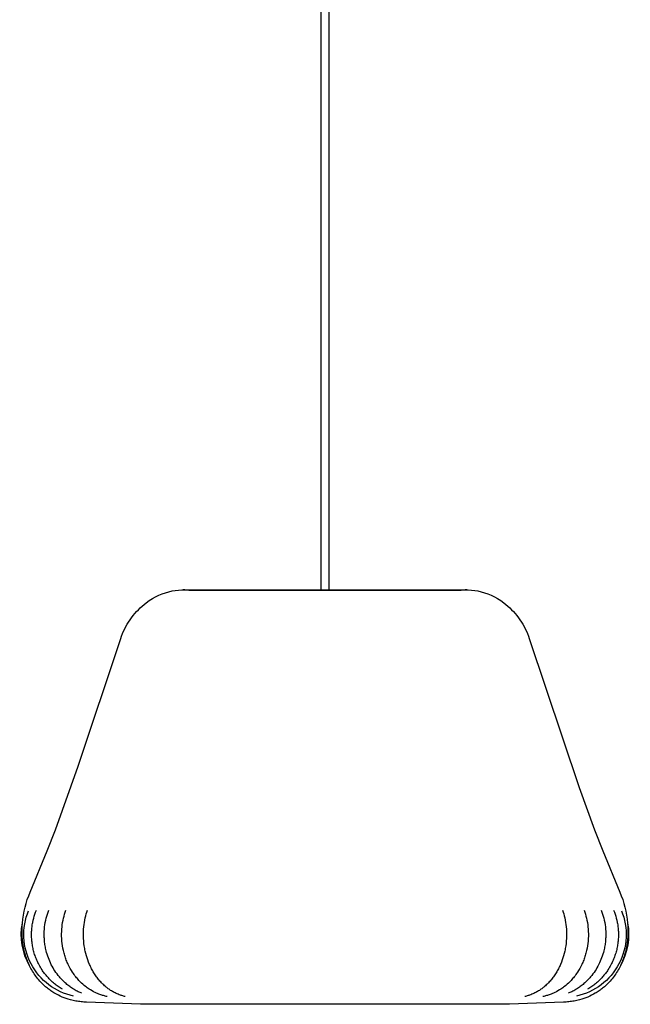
# Model space of a CAD drawing. Extents: x -1 to 1492, y 0 to 3285.
# Tile 1 of 5: x -1 to 508, y 0 to 821. Entities that reach past the tile are written whole.
import ezdxf

# ---------------------------------------------------------------- set-up
doc = ezdxf.new("R2010")
doc.units = 0
doc.header["$MEASUREMENT"] = 0
doc.layers.add('MAKE2D$VISIBILE$CURVE', color=7, linetype='CONTINUOUS')

msp = doc.modelspace()

# ---------------------------------------------------------------- linework, layer by layer
at = {"layer": 'MAKE2D$VISIBILE$CURVE', "color": 7}
for p, q in [((250.16, 345.68), (250.16, 2252.9)), ((256.76, 2252.9), (256.76, 345.68)), ((125.79, 344.77), (128.53, 345.23)), ((128.53, 345.23), (131.24, 345.53)), ((131.24, 345.53), (133.9, 345.67)), ((133.9, 345.67), (135.02, 345.68)), ((136.52, 345.66), (134.99, 345.68)), ((134.99, 345.68), (135.02, 345.68)), ((135.02, 345.68), (135.15, 345.68)), ((135.15, 345.68), (135.39, 345.68)), ((135.39, 345.68), (135.75, 345.68)), ((135.75, 345.68), (136.22, 345.68)), ((136.22, 345.68), (136.81, 345.68)), ((139.76, 345.5), (136.52, 345.66)), ((136.81, 345.68), (137.53, 345.68)), ((137.53, 345.68), (138.37, 345.68)), ((138.37, 345.68), (139.33, 345.68)), ((139.33, 345.68), (140.42, 345.68)), ((139.76, 345.5), (250.16, 345.5)), ((140.42, 345.68), (141.65, 345.68)), ((141.65, 345.68), (143, 345.68)), ((143, 345.68), (209.08, 345.68)), ((209.08, 345.68), (250.16, 345.68)), ((250.16, 345.68), (256.76, 345.68)), ((250.16, 345.5), (256.76, 345.5)), ((256.76, 345.68), (371.94, 345.68)), ((256.76, 345.5), (367.16, 345.5)), ((367.16, 345.5), (367.17, 345.5)), ((370.41, 345.66), (367.17, 345.5)), ((371.94, 345.68), (370.41, 345.66)), ((371.91, 345.68), (373.02, 345.67)), ((373.02, 345.67), (375.69, 345.53)), ((375.69, 345.53), (378.4, 345.23)), ((378.4, 345.23), (381.14, 344.77)), ((106.76, 336.73), (109.36, 338.38)), ((109.36, 338.38), (112.03, 339.88)), ((112.03, 339.88), (114.75, 341.2)), ((114.75, 341.2), (117.49, 342.35)), ((117.49, 342.35), (120.26, 343.33)), ((120.26, 343.33), (123.03, 344.14)), ((123.03, 344.14), (125.79, 344.77)), ((381.14, 344.77), (383.9, 344.14)), ((383.9, 344.14), (386.67, 343.33)), ((386.67, 343.33), (389.43, 342.35)), ((389.43, 342.35), (392.18, 341.2)), ((392.18, 341.2), (394.89, 339.88)), ((394.89, 339.88), (397.56, 338.38)), ((397.56, 338.38), (400.17, 336.73)), ((96.19, 327.54), (97.69, 329.13)), ((97.69, 329.13), (99.25, 330.66)), ((99.25, 330.66), (100.86, 332.14)), ((100.86, 332.14), (102.52, 333.56)), ((102.52, 333.56), (104.22, 334.92)), ((104.22, 334.92), (106.76, 336.73)), ((400.17, 336.73), (402.7, 334.92)), ((402.7, 334.92), (404.41, 333.56)), ((404.41, 333.56), (406.07, 332.14)), ((406.07, 332.14), (407.68, 330.66)), ((407.68, 330.66), (409.24, 329.13)), ((409.24, 329.13), (410.74, 327.54)), ((89.54, 318.89), (90.75, 320.71)), ((90.75, 320.71), (92.02, 322.49)), ((92.02, 322.49), (93.35, 324.22)), ((93.35, 324.22), (94.74, 325.91)), ((94.74, 325.91), (96.19, 327.54)), ((410.74, 327.54), (412.19, 325.91)), ((412.19, 325.91), (413.58, 324.22)), ((413.58, 324.22), (414.91, 322.49)), ((414.91, 322.49), (416.17, 320.71)), ((416.17, 320.71), (417.38, 318.89)), ((85.37, 311.22), (86.32, 313.19)), ((86.32, 313.19), (87.33, 315.13)), ((87.33, 315.13), (88.4, 317.03)), ((88.4, 317.03), (89.54, 318.89)), ((417.38, 318.89), (418.52, 317.03)), ((418.52, 317.03), (419.6, 315.13)), ((419.6, 315.13), (420.61, 313.19)), ((420.61, 313.19), (421.55, 311.22)), ((47.53, 198.68), (82.96, 305.13)), ((82.96, 305.13), (83.7, 307.19)), ((83.7, 307.19), (84.5, 309.22)), ((84.5, 309.22), (85.37, 311.22)), ((421.55, 311.22), (422.42, 309.22)), ((422.42, 309.22), (423.23, 307.19)), ((423.23, 307.19), (423.96, 305.13)), ((423.96, 305.13), (465.61, 180.9)), ((28.39, 145.57), (47.53, 198.68)), ((465.61, 180.9), (478.54, 145.57)), ((21.63, 128.08), (28.39, 145.57)), ((478.54, 145.57), (485.3, 128.08)), ((7.39, 93.6), (21.63, 128.08)), ((485.3, 128.08), (499.54, 93.6)), ((10.78, 73.57), (11.31, 75.24)), ((11.31, 75.24), (11.89, 76.9)), ((11.89, 76.9), (12.53, 78.54)), ((21.24, 73.55), (21.74, 75.23)), ((21.74, 75.23), (22.3, 76.88)), ((22.3, 76.88), (22.9, 78.51)), ((35.62, 73.54), (36.09, 75.2)), ((36.09, 75.2), (36.61, 76.86)), ((36.61, 76.86), (37.18, 78.48)), ((53.75, 73.75), (54.17, 75.34)), ((54.17, 75.34), (54.62, 76.9)), ((54.62, 76.9), (55.12, 78.45)), ((451.81, 78.45), (452.3, 76.9)), ((452.3, 76.9), (452.76, 75.34)), ((452.76, 75.34), (453.18, 73.75)), ((469.74, 78.48), (470.31, 76.86)), ((470.31, 76.86), (470.83, 75.2)), ((470.83, 75.2), (471.3, 73.54)), ((484.02, 78.51), (484.63, 76.88)), ((484.63, 76.88), (485.19, 75.23)), ((485.19, 75.23), (485.69, 73.55)), ((494.4, 78.54), (495.04, 76.9)), ((495.04, 76.9), (495.62, 75.24)), ((495.62, 75.24), (496.14, 73.57)), ((0.69, 65.15), (0.87, 67.69)), ((9.04, 65.46), (9.18, 66.41)), ((9.18, 66.41), (9.33, 67.35)), ((9.33, 67.35), (9.5, 68.29)), ((9.5, 68.29), (9.87, 70.09)), ((9.87, 70.09), (10.31, 71.87)), ((10.31, 71.87), (10.78, 73.57)), ((19.46, 64.52), (19.7, 66.41)), ((19.7, 66.41), (20.01, 68.29)), ((20.01, 68.29), (20.37, 70.08)), ((20.37, 70.08), (20.78, 71.86)), ((20.78, 71.86), (21.24, 73.55)), ((33.95, 64.53), (34.18, 66.41)), ((34.18, 66.41), (34.47, 68.28)), ((34.47, 68.28), (34.81, 70.07)), ((34.81, 70.07), (35.2, 71.85)), ((35.2, 71.85), (35.62, 73.54)), ((52.17, 64.58), (52.38, 66.44)), ((52.38, 66.44), (52.64, 68.28)), ((52.64, 68.28), (52.98, 70.23)), ((52.98, 70.23), (53.37, 72.16)), ((53.37, 72.16), (53.75, 73.75)), ((453.18, 73.75), (453.55, 72.16)), ((453.55, 72.16), (453.95, 70.23)), ((453.95, 70.23), (454.28, 68.28)), ((454.28, 68.28), (454.55, 66.44)), ((454.55, 66.44), (454.76, 64.58)), ((471.3, 73.54), (471.73, 71.85)), ((471.73, 71.85), (472.12, 70.07)), ((472.12, 70.07), (472.45, 68.28)), ((472.45, 68.28), (472.74, 66.41)), ((472.74, 66.41), (472.97, 64.53)), ((485.69, 73.55), (486.14, 71.86)), ((486.14, 71.86), (486.56, 70.08)), ((486.56, 70.08), (486.91, 68.29)), ((486.91, 68.29), (487.22, 66.41)), ((487.22, 66.41), (487.47, 64.52)), ((496.14, 73.57), (496.62, 71.87)), ((496.62, 71.87), (497.05, 70.09)), ((497.05, 70.09), (497.42, 68.29)), ((497.42, 68.29), (497.59, 67.35)), ((497.59, 67.35), (497.75, 66.41)), ((497.75, 66.41), (497.88, 65.46)), ((506.06, 67.69), (506.23, 65.15)), ((0.58, 61.23), (0.6, 62.6)), ((0.59, 59.86), (0.58, 61.23)), ((0.62, 58.48), (0.59, 59.86)), ((0.6, 62.6), (0.69, 65.15)), ((0.68, 57.11), (0.62, 58.48)), ((8.55, 58.74), (8.57, 59.73)), ((8.55, 57.75), (8.55, 58.74)), ((8.57, 56.77), (8.55, 57.75)), ((8.57, 59.73), (8.61, 60.71)), ((8.61, 60.71), (8.66, 61.67)), ((8.66, 61.67), (8.73, 62.62)), ((8.73, 62.62), (8.82, 63.57)), ((8.82, 63.57), (8.92, 64.52)), ((8.92, 64.52), (9.04, 65.46)), ((19.1, 58.76), (19.16, 60.73)), ((19.12, 56.79), (19.1, 58.76)), ((19.16, 60.73), (19.28, 62.63)), ((19.28, 62.63), (19.46, 64.52)), ((33.62, 58.78), (33.67, 60.74)), ((33.63, 56.82), (33.62, 58.78)), ((33.67, 60.74), (33.78, 62.64)), ((33.78, 62.64), (33.95, 64.53)), ((51.86, 58.79), (51.9, 60.73)), ((51.87, 56.85), (51.86, 58.79)), ((51.9, 60.73), (52.01, 62.66)), ((52.01, 62.66), (52.17, 64.58)), ((454.76, 64.58), (454.92, 62.66)), ((454.92, 62.66), (455.02, 60.73)), ((455.02, 60.73), (455.07, 58.79)), ((455.07, 58.79), (455.06, 56.85)), ((472.97, 64.53), (473.14, 62.64)), ((473.14, 62.64), (473.25, 60.74)), ((473.25, 60.74), (473.3, 58.78)), ((473.3, 58.78), (473.29, 56.82)), ((487.47, 64.52), (487.65, 62.63)), ((487.65, 62.63), (487.77, 60.73)), ((487.77, 60.73), (487.82, 58.76)), ((487.82, 58.76), (487.81, 56.79)), ((497.88, 65.46), (498, 64.52)), ((498, 64.52), (498.11, 63.57)), ((498.11, 63.57), (498.19, 62.62)), ((498.19, 62.62), (498.26, 61.67)), ((498.26, 61.67), (498.32, 60.71)), ((498.32, 60.71), (498.35, 59.73)), ((498.35, 59.73), (498.37, 58.74)), ((498.37, 57.75), (498.36, 56.77)), ((498.37, 58.74), (498.37, 57.75)), ((506.23, 65.15), (506.33, 62.6)), ((506.3, 58.48), (506.24, 57.11)), ((506.34, 59.86), (506.3, 58.48)), ((506.33, 62.6), (506.35, 61.23)), ((506.35, 61.23), (506.34, 59.86)), ((0.77, 55.75), (0.68, 57.11)), ((0.88, 54.38), (0.77, 55.75)), ((1.02, 53.02), (0.88, 54.38)), ((1.18, 51.66), (1.02, 53.02)), ((1.37, 50.31), (1.18, 51.66)), ((1.59, 48.96), (1.37, 50.31)), ((8.6, 55.75), (8.57, 56.77)), ((8.66, 54.74), (8.6, 55.75)), ((8.73, 53.73), (8.66, 54.74)), ((8.83, 52.73), (8.73, 53.73)), ((8.94, 51.72), (8.83, 52.73)), ((9.07, 50.72), (8.94, 51.72)), ((9.22, 49.71), (9.07, 50.72)), ((9.38, 48.72), (9.22, 49.71)), ((19.15, 55.78), (19.12, 56.79)), ((19.2, 54.77), (19.15, 55.78)), ((19.27, 53.76), (19.2, 54.77)), ((19.36, 52.75), (19.27, 53.76)), ((19.47, 51.75), (19.36, 52.75)), ((19.59, 50.75), (19.47, 51.75)), ((19.73, 49.75), (19.59, 50.75)), ((19.89, 48.75), (19.73, 49.75)), ((33.71, 54.8), (33.63, 56.82)), ((33.86, 52.79), (33.71, 54.8)), ((34.07, 50.79), (33.86, 52.79)), ((34.36, 48.8), (34.07, 50.79)), ((51.94, 54.85), (51.87, 56.85)), ((52.07, 52.84), (51.94, 54.85)), ((52.27, 50.85), (52.07, 52.84)), ((52.52, 48.86), (52.27, 50.85)), ((454.66, 50.85), (454.4, 48.86)), ((454.85, 52.84), (454.66, 50.85)), ((454.99, 54.85), (454.85, 52.84)), ((455.06, 56.85), (454.99, 54.85)), ((472.85, 50.79), (472.57, 48.8)), ((473.06, 52.79), (472.85, 50.79)), ((473.21, 54.8), (473.06, 52.79)), ((473.29, 56.82), (473.21, 54.8)), ((487.19, 49.75), (487.03, 48.75)), ((487.33, 50.75), (487.19, 49.75)), ((487.46, 51.75), (487.33, 50.75)), ((487.56, 52.75), (487.46, 51.75)), ((487.65, 53.76), (487.56, 52.75)), ((487.72, 54.77), (487.65, 53.76)), ((487.77, 55.78), (487.72, 54.77)), ((487.81, 56.79), (487.77, 55.78)), ((497.71, 49.71), (497.54, 48.72)), ((497.86, 50.72), (497.71, 49.71)), ((497.99, 51.72), (497.86, 50.72)), ((498.1, 52.73), (497.99, 51.72)), ((498.19, 53.73), (498.1, 52.73)), ((498.27, 54.74), (498.19, 53.73)), ((498.32, 55.75), (498.27, 54.74)), ((498.36, 56.77), (498.32, 55.75)), ((505.55, 50.31), (505.34, 48.96)), ((505.74, 51.66), (505.55, 50.31)), ((505.91, 53.02), (505.74, 51.66)), ((506.05, 54.38), (505.91, 53.02)), ((506.16, 55.75), (506.05, 54.38)), ((506.24, 57.11), (506.16, 55.75)), ((1.83, 47.61), (1.59, 48.96)), ((2.11, 46.27), (1.83, 47.61)), ((2.4, 44.95), (2.11, 46.27)), ((2.73, 43.63), (2.4, 44.95)), ((3.08, 42.32), (2.73, 43.63)), ((3.46, 41.02), (3.08, 42.32)), ((9.57, 47.7), (9.38, 48.72)), ((9.78, 46.69), (9.57, 47.7)), ((10.01, 45.68), (9.78, 46.69)), ((10.26, 44.68), (10.01, 45.68)), ((10.53, 43.67), (10.26, 44.68)), ((10.82, 42.67), (10.53, 43.67)), ((11.13, 41.67), (10.82, 42.67)), ((11.46, 40.68), (11.13, 41.67)), ((20.07, 47.74), (19.89, 48.75)), ((20.27, 46.73), (20.07, 47.74)), ((20.49, 45.72), (20.27, 46.73)), ((20.73, 44.72), (20.49, 45.72)), ((21.13, 43.21), (20.73, 44.72)), ((21.56, 41.71), (21.13, 43.21)), ((22.04, 40.22), (21.56, 41.71)), ((34.71, 46.78), (34.36, 48.8)), ((35.14, 44.78), (34.71, 46.78)), ((35.38, 43.78), (35.14, 44.78)), ((35.64, 42.78), (35.38, 43.78)), ((35.91, 41.78), (35.64, 42.78)), ((36.2, 40.79), (35.91, 41.78)), ((52.7, 47.69), (52.52, 48.86)), ((52.91, 46.53), (52.7, 47.69)), ((53.13, 45.36), (52.91, 46.53)), ((53.37, 44.21), (53.13, 45.36)), ((53.81, 42.38), (53.37, 44.21)), ((54.3, 40.56), (53.81, 42.38)), ((453.12, 42.38), (452.63, 40.56)), ((453.55, 44.21), (453.12, 42.38)), ((453.8, 45.36), (453.55, 44.21)), ((454.02, 46.53), (453.8, 45.36)), ((454.22, 47.69), (454.02, 46.53)), ((454.4, 48.86), (454.22, 47.69)), ((471.01, 41.78), (470.72, 40.79)), ((471.29, 42.78), (471.01, 41.78)), ((471.55, 43.78), (471.29, 42.78)), ((471.79, 44.78), (471.55, 43.78)), ((472.21, 46.78), (471.79, 44.78)), ((472.57, 48.8), (472.21, 46.78)), ((485.36, 41.71), (484.88, 40.22)), ((485.8, 43.21), (485.36, 41.71)), ((486.2, 44.72), (485.8, 43.21)), ((486.43, 45.72), (486.2, 44.72)), ((486.65, 46.73), (486.43, 45.72)), ((486.85, 47.74), (486.65, 46.73)), ((487.03, 48.75), (486.85, 47.74)), ((495.79, 41.67), (495.47, 40.68)), ((496.1, 42.67), (495.79, 41.67)), ((496.39, 43.67), (496.1, 42.67)), ((496.66, 44.68), (496.39, 43.67)), ((496.91, 45.68), (496.66, 44.68)), ((497.14, 46.69), (496.91, 45.68)), ((497.35, 47.7), (497.14, 46.69)), ((497.54, 48.72), (497.35, 47.7)), ((503.85, 42.32), (503.47, 41.02)), ((504.2, 43.63), (503.85, 42.32)), ((504.52, 44.95), (504.2, 43.63)), ((504.82, 46.27), (504.52, 44.95)), ((505.09, 47.61), (504.82, 46.27)), ((505.34, 48.96), (505.09, 47.61)), ((3.82, 39.88), (3.46, 41.02)), ((4.19, 38.75), (3.82, 39.88)), ((4.59, 37.63), (4.19, 38.75)), ((5.01, 36.51), (4.59, 37.63)), ((5.46, 35.41), (5.01, 36.51)), ((5.92, 34.31), (5.46, 35.41)), ((6.41, 33.22), (5.92, 34.31)), ((6.92, 32.15), (6.41, 33.22)), ((11.81, 39.7), (11.46, 40.68)), ((12.17, 38.72), (11.81, 39.7)), ((12.56, 37.75), (12.17, 38.72)), ((12.96, 36.79), (12.56, 37.75)), ((13.39, 35.83), (12.96, 36.79)), ((13.83, 34.88), (13.39, 35.83)), ((14.29, 33.94), (13.83, 34.88)), ((14.78, 33.01), (14.29, 33.94)), ((15.36, 31.93), (14.78, 33.01)), ((22.56, 38.75), (22.04, 40.22)), ((23.12, 37.3), (22.56, 38.75)), ((23.72, 35.87), (23.12, 37.3)), ((24.36, 34.46), (23.72, 35.87)), ((25.04, 33.06), (24.36, 34.46)), ((25.73, 31.74), (25.04, 33.06)), ((36.51, 39.81), (36.2, 40.79)), ((36.84, 38.84), (36.51, 39.81)), ((37.19, 37.87), (36.84, 38.84)), ((37.55, 36.91), (37.19, 37.87)), ((37.93, 35.96), (37.55, 36.91)), ((38.32, 35.01), (37.93, 35.96)), ((38.74, 34.07), (38.32, 35.01)), ((39.17, 33.14), (38.74, 34.07)), ((39.99, 31.48), (39.17, 33.14)), ((54.84, 38.77), (54.3, 40.56)), ((55.43, 37.01), (54.84, 38.77)), ((56.14, 35.1), (55.43, 37.01)), ((56.91, 33.24), (56.14, 35.1)), ((57.32, 32.32), (56.91, 33.24)), ((450.01, 33.24), (449.61, 32.32)), ((450.78, 35.1), (450.01, 33.24)), ((451.49, 37.01), (450.78, 35.1)), ((452.09, 38.77), (451.49, 37.01)), ((452.63, 40.56), (452.09, 38.77)), ((467.76, 33.14), (466.94, 31.48)), ((468.19, 34.07), (467.76, 33.14)), ((468.6, 35.01), (468.19, 34.07)), ((469, 35.96), (468.6, 35.01)), ((469.38, 36.91), (469, 35.96)), ((469.74, 37.87), (469.38, 36.91)), ((470.08, 38.84), (469.74, 37.87)), ((470.41, 39.81), (470.08, 38.84)), ((470.72, 40.79), (470.41, 39.81)), ((481.88, 33.06), (481.19, 31.74)), ((482.56, 34.46), (481.88, 33.06)), ((483.2, 35.87), (482.56, 34.46)), ((483.8, 37.3), (483.2, 35.87)), ((484.36, 38.75), (483.8, 37.3)), ((484.88, 40.22), (484.36, 38.75)), ((492.15, 33.01), (491.56, 31.93)), ((492.63, 33.94), (492.15, 33.01)), ((493.09, 34.88), (492.63, 33.94)), ((493.54, 35.83), (493.09, 34.88)), ((493.96, 36.79), (493.54, 35.83)), ((494.37, 37.75), (493.96, 36.79)), ((494.75, 38.72), (494.37, 37.75)), ((495.12, 39.7), (494.75, 38.72)), ((495.47, 40.68), (495.12, 39.7)), ((500.52, 33.22), (500.01, 32.15)), ((501, 34.31), (500.52, 33.22)), ((501.47, 35.41), (501, 34.31)), ((501.91, 36.51), (501.47, 35.41)), ((502.33, 37.63), (501.91, 36.51)), ((502.73, 38.75), (502.33, 37.63)), ((503.11, 39.88), (502.73, 38.75)), ((503.47, 41.02), (503.11, 39.88)), ((7.43, 31.11), (6.92, 32.15)), ((8.04, 29.95), (7.43, 31.11)), ((8.67, 28.81), (8.04, 29.95)), ((9.33, 27.68), (8.67, 28.81)), ((10.02, 26.56), (9.33, 27.68)), ((10.72, 25.48), (10.02, 26.56)), ((11.44, 24.42), (10.72, 25.48)), ((15.98, 30.86), (15.36, 31.93)), ((16.61, 29.81), (15.98, 30.86)), ((17.27, 28.78), (16.61, 29.81)), ((17.8, 27.99), (17.27, 28.78)), ((18.34, 27.21), (17.8, 27.99)), ((18.89, 26.45), (18.34, 27.21)), ((19.46, 25.69), (18.89, 26.45)), ((20.04, 24.95), (19.46, 25.69)), ((20.63, 24.21), (20.04, 24.95)), ((26.46, 30.45), (25.73, 31.74)), ((27.22, 29.17), (26.46, 30.45)), ((28.01, 27.92), (27.22, 29.17)), ((28.9, 26.6), (28.01, 27.92)), ((29.84, 25.31), (28.9, 26.6)), ((30.8, 24.05), (29.84, 25.31)), ((40.86, 29.85), (39.99, 31.48)), ((41.79, 28.26), (40.86, 29.85)), ((42.76, 26.71), (41.79, 28.26)), ((43.42, 25.73), (42.76, 26.71)), ((44.09, 24.77), (43.42, 25.73)), ((44.79, 23.83), (44.09, 24.77)), ((57.74, 31.41), (57.32, 32.32)), ((58.18, 30.51), (57.74, 31.41)), ((58.63, 29.63), (58.18, 30.51)), ((59.09, 28.76), (58.63, 29.63)), ((59.57, 27.9), (59.09, 28.76)), ((60.06, 27.05), (59.57, 27.9)), ((60.57, 26.21), (60.06, 27.05)), ((61.08, 25.39), (60.57, 26.21)), ((61.62, 24.58), (61.08, 25.39)), ((445.84, 25.39), (445.31, 24.58)), ((446.36, 26.21), (445.84, 25.39)), ((446.86, 27.05), (446.36, 26.21)), ((447.35, 27.9), (446.86, 27.05)), ((447.83, 28.76), (447.35, 27.9)), ((448.29, 29.63), (447.83, 28.76)), ((448.75, 30.51), (448.29, 29.63)), ((449.18, 31.41), (448.75, 30.51)), ((449.61, 32.32), (449.18, 31.41)), ((462.83, 24.77), (462.13, 23.83)), ((463.51, 25.73), (462.83, 24.77)), ((464.16, 26.71), (463.51, 25.73)), ((465.14, 28.26), (464.16, 26.71)), ((466.06, 29.85), (465.14, 28.26)), ((466.94, 31.48), (466.06, 29.85)), ((477.09, 25.31), (476.12, 24.05)), ((478.02, 26.6), (477.09, 25.31)), ((478.92, 27.92), (478.02, 26.6)), ((479.71, 29.17), (478.92, 27.92)), ((480.47, 30.45), (479.71, 29.17)), ((481.19, 31.74), (480.47, 30.45)), ((486.89, 24.95), (486.3, 24.21)), ((487.47, 25.69), (486.89, 24.95)), ((488.03, 26.45), (487.47, 25.69)), ((488.59, 27.21), (488.03, 26.45)), ((489.12, 27.99), (488.59, 27.21)), ((489.65, 28.78), (489.12, 27.99)), ((490.31, 29.81), (489.65, 28.78)), ((490.95, 30.86), (490.31, 29.81)), ((491.56, 31.93), (490.95, 30.86)), ((496.21, 25.48), (495.48, 24.42)), ((496.9, 26.56), (496.21, 25.48)), ((497.59, 27.68), (496.9, 26.56)), ((498.25, 28.81), (497.59, 27.68)), ((498.89, 29.95), (498.25, 28.81)), ((499.49, 31.11), (498.89, 29.95)), ((500.01, 32.15), (499.49, 31.11)), ((12.19, 23.38), (11.44, 24.42)), ((12.96, 22.36), (12.19, 23.38)), ((13.75, 21.35), (12.96, 22.36)), ((14.57, 20.37), (13.75, 21.35)), ((15.42, 19.4), (14.57, 20.37)), ((16.28, 18.45), (15.42, 19.4)), ((16.92, 17.78), (16.28, 18.45)), ((17.57, 17.12), (16.92, 17.78)), ((18.24, 16.47), (17.57, 17.12)), ((18.91, 15.84), (18.24, 16.47)), ((21.23, 23.49), (20.63, 24.21)), ((21.85, 22.78), (21.23, 23.49)), ((22.54, 22.02), (21.85, 22.78)), ((23.23, 21.28), (22.54, 22.02)), ((23.95, 20.55), (23.23, 21.28)), ((24.67, 19.84), (23.95, 20.55)), ((25.4, 19.15), (24.67, 19.84)), ((26.13, 18.48), (25.4, 19.15)), ((26.88, 17.82), (26.13, 18.48)), ((27.64, 17.18), (26.88, 17.82)), ((28.42, 16.56), (27.64, 17.18)), ((29.2, 15.95), (28.42, 16.56)), ((31.81, 22.83), (30.8, 24.05)), ((32.46, 22.07), (31.81, 22.83)), ((33.13, 21.33), (32.46, 22.07)), ((33.81, 20.6), (33.13, 21.33)), ((34.51, 19.88), (33.81, 20.6)), ((35.2, 19.19), (34.51, 19.88)), ((35.91, 18.52), (35.2, 19.19)), ((36.63, 17.86), (35.91, 18.52)), ((37.36, 17.22), (36.63, 17.86)), ((38.1, 16.6), (37.36, 17.22)), ((38.85, 15.98), (38.1, 16.6)), ((45.51, 22.9), (44.79, 23.83)), ((46.12, 22.14), (45.51, 22.9)), ((46.75, 21.4), (46.12, 22.14)), ((47.39, 20.67), (46.75, 21.4)), ((48.04, 19.95), (47.39, 20.67)), ((49.1, 18.84), (48.04, 19.95)), ((50.19, 17.77), (49.1, 18.84)), ((51.31, 16.74), (50.19, 17.77)), ((52.46, 15.76), (51.31, 16.74)), ((62.16, 23.79), (61.62, 24.58)), ((62.72, 23), (62.16, 23.79)), ((63.28, 22.24), (62.72, 23)), ((63.85, 21.5), (63.28, 22.24)), ((64.44, 20.76), (63.85, 21.5)), ((65.04, 20.04), (64.44, 20.76)), ((65.64, 19.35), (65.04, 20.04)), ((66.25, 18.68), (65.64, 19.35)), ((66.87, 18.02), (66.25, 18.68)), ((67.5, 17.37), (66.87, 18.02)), ((68.14, 16.74), (67.5, 17.37)), ((68.79, 16.12), (68.14, 16.74)), ((438.79, 16.74), (438.14, 16.12)), ((439.43, 17.37), (438.79, 16.74)), ((440.06, 18.02), (439.43, 17.37)), ((440.68, 18.68), (440.06, 18.02)), ((441.29, 19.35), (440.68, 18.68)), ((441.89, 20.04), (441.29, 19.35)), ((442.48, 20.76), (441.89, 20.04)), ((443.07, 21.5), (442.48, 20.76)), ((443.65, 22.24), (443.07, 21.5)), ((444.21, 23), (443.65, 22.24)), ((444.77, 23.79), (444.21, 23)), ((445.31, 24.58), (444.77, 23.79)), ((455.61, 16.74), (454.46, 15.76)), ((456.73, 17.77), (455.61, 16.74)), ((457.82, 18.84), (456.73, 17.77)), ((458.88, 19.95), (457.82, 18.84)), ((459.54, 20.67), (458.88, 19.95)), ((460.18, 21.4), (459.54, 20.67)), ((460.8, 22.14), (460.18, 21.4)), ((461.42, 22.9), (460.8, 22.14)), ((462.13, 23.83), (461.42, 22.9)), ((468.83, 16.6), (468.08, 15.98)), ((469.57, 17.22), (468.83, 16.6)), ((470.3, 17.86), (469.57, 17.22)), ((471.02, 18.52), (470.3, 17.86)), ((471.72, 19.19), (471.02, 18.52)), ((472.42, 19.88), (471.72, 19.19)), ((473.11, 20.6), (472.42, 19.88)), ((473.79, 21.33), (473.11, 20.6)), ((474.46, 22.07), (473.79, 21.33)), ((475.12, 22.83), (474.46, 22.07)), ((476.12, 24.05), (475.12, 22.83)), ((478.51, 16.56), (477.72, 15.95)), ((479.28, 17.18), (478.51, 16.56)), ((480.04, 17.82), (479.28, 17.18)), ((480.79, 18.48), (480.04, 17.82)), ((481.53, 19.15), (480.79, 18.48)), ((482.25, 19.84), (481.53, 19.15)), ((482.98, 20.55), (482.25, 19.84)), ((483.69, 21.28), (482.98, 20.55)), ((484.39, 22.02), (483.69, 21.28)), ((485.07, 22.78), (484.39, 22.02)), ((485.69, 23.49), (485.07, 22.78)), ((486.3, 24.21), (485.69, 23.49)), ((488.69, 16.47), (488.01, 15.84)), ((489.35, 17.12), (488.69, 16.47)), ((490, 17.78), (489.35, 17.12)), ((490.64, 18.45), (490, 17.78)), ((491.51, 19.4), (490.64, 18.45)), ((492.35, 20.37), (491.51, 19.4)), ((493.17, 21.35), (492.35, 20.37)), ((493.97, 22.36), (493.17, 21.35)), ((494.74, 23.38), (493.97, 22.36)), ((495.48, 24.42), (494.74, 23.38)), ((19.6, 15.22), (18.91, 15.84)), ((20.29, 14.61), (19.6, 15.22)), ((21, 14.01), (20.29, 14.61)), ((21.72, 13.42), (21, 14.01)), ((22.44, 12.85), (21.72, 13.42)), ((23.18, 12.29), (22.44, 12.85)), ((23.93, 11.75), (23.18, 12.29)), ((24.69, 11.21), (23.93, 11.75)), ((25.46, 10.69), (24.69, 11.21)), ((26.24, 10.19), (25.46, 10.69)), ((27.02, 9.69), (26.24, 10.19)), ((27.82, 9.21), (27.02, 9.69)), ((29.37, 8.34), (27.82, 9.21)), ((30, 15.35), (29.2, 15.95)), ((30.95, 7.52), (29.37, 8.34)), ((30.81, 14.77), (30, 15.35)), ((31.6, 14.23), (30.81, 14.77)), ((32.41, 13.69), (31.6, 14.23)), ((33.23, 13.18), (32.41, 13.69)), ((34.33, 12.51), (33.23, 13.18)), ((39.61, 15.39), (38.85, 15.98)), ((40.39, 14.81), (39.61, 15.39)), ((41.15, 14.26), (40.39, 14.81)), ((41.92, 13.73), (41.15, 14.26)), ((42.71, 13.21), (41.92, 13.73)), ((43.5, 12.71), (42.71, 13.21)), ((44.28, 12.24), (43.5, 12.71)), ((45.06, 11.78), (44.28, 12.24)), ((45.85, 11.34), (45.06, 11.78)), ((46.65, 10.92), (45.85, 11.34)), ((47.45, 10.51), (46.65, 10.92)), ((48.26, 10.12), (47.45, 10.51)), ((49.08, 9.74), (48.26, 10.12)), ((50.4, 9.17), (49.08, 9.74)), ((53.57, 14.86), (52.46, 15.76)), ((54.29, 14.31), (53.57, 14.86)), ((55.01, 13.77), (54.29, 14.31)), ((55.75, 13.25), (55.01, 13.77)), ((56.5, 12.75), (55.75, 13.25)), ((57.76, 11.94), (56.5, 12.75)), ((59.05, 11.18), (57.76, 11.94)), ((60.36, 10.47), (59.05, 11.18)), ((61.68, 9.8), (60.36, 10.47)), ((62.65, 9.35), (61.68, 9.8)), ((63.62, 8.93), (62.65, 9.35)), ((64.6, 8.53), (63.62, 8.93)), ((65.58, 8.16), (64.6, 8.53)), ((69.45, 15.52), (68.79, 16.12)), ((70.12, 14.94), (69.45, 15.52)), ((70.73, 14.42), (70.12, 14.94)), ((71.35, 13.92), (70.73, 14.42)), ((71.98, 13.43), (71.35, 13.92)), ((72.61, 12.96), (71.98, 13.43)), ((73.26, 12.5), (72.61, 12.96)), ((73.9, 12.05), (73.26, 12.5)), ((74.56, 11.62), (73.9, 12.05)), ((75.22, 11.2), (74.56, 11.62)), ((76, 10.73), (75.22, 11.2)), ((76.79, 10.28), (76, 10.73)), ((77.58, 9.85), (76.79, 10.28)), ((78.39, 9.44), (77.58, 9.85)), ((79.19, 9.06), (78.39, 9.44)), ((80, 8.69), (79.19, 9.06)), ((80.82, 8.34), (80, 8.69)), ((81.65, 8.02), (80.82, 8.34)), ((426.1, 8.34), (425.28, 8.02)), ((426.92, 8.69), (426.1, 8.34)), ((427.73, 9.06), (426.92, 8.69)), ((428.54, 9.44), (427.73, 9.06)), ((429.34, 9.85), (428.54, 9.44)), ((430.14, 10.28), (429.34, 9.85)), ((430.92, 10.73), (430.14, 10.28)), ((431.7, 11.2), (430.92, 10.73)), ((432.37, 11.62), (431.7, 11.2)), ((433.02, 12.05), (432.37, 11.62)), ((433.67, 12.5), (433.02, 12.05)), ((434.31, 12.96), (433.67, 12.5)), ((434.95, 13.43), (434.31, 12.96)), ((435.57, 13.92), (434.95, 13.43)), ((436.2, 14.42), (435.57, 13.92)), ((436.81, 14.94), (436.2, 14.42)), ((437.48, 15.52), (436.81, 14.94)), ((438.14, 16.12), (437.48, 15.52)), ((442.33, 8.53), (441.34, 8.16)), ((443.31, 8.93), (442.33, 8.53)), ((444.28, 9.35), (443.31, 8.93)), ((445.24, 9.8), (444.28, 9.35)), ((446.57, 10.47), (445.24, 9.8)), ((447.88, 11.18), (446.57, 10.47)), ((449.16, 11.94), (447.88, 11.18)), ((450.43, 12.75), (449.16, 11.94)), ((451.17, 13.25), (450.43, 12.75)), ((451.91, 13.77), (451.17, 13.25)), ((452.64, 14.31), (451.91, 13.77)), ((453.36, 14.86), (452.64, 14.31)), ((454.46, 15.76), (453.36, 14.86)), ((457.84, 9.74), (456.52, 9.17)), ((458.66, 10.12), (457.84, 9.74)), ((459.47, 10.51), (458.66, 10.12)), ((460.28, 10.92), (459.47, 10.51)), ((461.08, 11.34), (460.28, 10.92)), ((461.87, 11.78), (461.08, 11.34)), ((462.65, 12.24), (461.87, 11.78)), ((463.42, 12.71), (462.65, 12.24)), ((464.22, 13.21), (463.42, 12.71)), ((465, 13.73), (464.22, 13.21)), ((465.77, 14.26), (465, 13.73)), ((466.54, 14.81), (465.77, 14.26)), ((467.31, 15.39), (466.54, 14.81)), ((468.08, 15.98), (467.31, 15.39)), ((473.7, 13.18), (472.59, 12.51)), ((474.51, 13.69), (473.7, 13.18)), ((475.32, 14.23), (474.51, 13.69)), ((476.12, 14.77), (475.32, 14.23)), ((477.55, 8.34), (475.98, 7.52)), ((476.93, 15.35), (476.12, 14.77)), ((477.72, 15.95), (476.93, 15.35)), ((479.1, 9.21), (477.55, 8.34)), ((479.9, 9.69), (479.1, 9.21)), ((480.69, 10.19), (479.9, 9.69)), ((481.47, 10.69), (480.69, 10.19)), ((482.24, 11.21), (481.47, 10.69)), ((483, 11.75), (482.24, 11.21)), ((483.74, 12.29), (483, 11.75)), ((484.48, 12.85), (483.74, 12.29)), ((485.21, 13.42), (484.48, 12.85)), ((485.93, 14.01), (485.21, 13.42)), ((486.63, 14.61), (485.93, 14.01)), ((487.33, 15.22), (486.63, 14.61)), ((488.01, 15.84), (487.33, 15.22)), ((32.55, 6.75), (30.95, 7.52)), ((34.17, 6.04), (32.55, 6.75)), ((35.82, 5.38), (34.17, 6.04)), ((37.5, 4.78), (35.82, 5.38)), ((39.19, 4.23), (37.5, 4.78)), ((40.91, 3.74), (39.19, 4.23)), ((42.02, 3.45), (40.91, 3.74)), ((43.14, 3.18), (42.02, 3.45)), ((44.27, 2.94), (43.14, 3.18)), ((45.4, 2.72), (44.27, 2.94)), ((46.52, 2.53), (45.4, 2.72)), ((47.63, 2.35), (46.52, 2.53)), ((48.75, 2.21), (47.63, 2.35)), ((49.87, 2.08), (48.75, 2.21)), ((51, 1.97), (49.87, 2.08)), ((52.12, 1.89), (51, 1.97)), ((53.25, 1.83), (52.12, 1.89)), ((54.38, 1.79), (53.25, 1.83)), ((99.34, 0), (54.38, 1.79)), ((66.33, 7.9), (65.58, 8.16)), ((67.07, 7.66), (66.33, 7.9)), ((67.82, 7.42), (67.07, 7.66)), ((68.57, 7.21), (67.82, 7.42)), ((69.33, 7), (68.57, 7.21)), ((70.09, 6.82), (69.33, 7)), ((70.85, 6.64), (70.09, 6.82)), ((71.61, 6.48), (70.85, 6.64)), ((82.83, 7.59), (81.65, 8.02)), ((83.42, 7.4), (82.83, 7.59)), ((84.01, 7.21), (83.42, 7.4)), ((84.7, 7.01), (84.01, 7.21)), ((85.4, 6.82), (84.7, 7.01)), ((86.09, 6.65), (85.4, 6.82)), ((86.79, 6.49), (86.09, 6.65)), ((407.58, 0), (99.34, 0)), ((452.55, 1.79), (407.58, 0)), ((407.58, 0), (407.58, 0)), ((420.83, 6.65), (420.14, 6.49)), ((421.53, 6.82), (420.83, 6.65)), ((422.22, 7.01), (421.53, 6.82)), ((422.91, 7.21), (422.22, 7.01)), ((423.51, 7.4), (422.91, 7.21)), ((424.1, 7.59), (423.51, 7.4)), ((425.28, 8.02), (424.1, 7.59)), ((436.08, 6.64), (435.31, 6.48)), ((436.84, 6.82), (436.08, 6.64)), ((437.6, 7), (436.84, 6.82)), ((438.35, 7.21), (437.6, 7)), ((439.1, 7.42), (438.35, 7.21)), ((439.85, 7.66), (439.1, 7.42)), ((440.6, 7.9), (439.85, 7.66)), ((441.34, 8.16), (440.6, 7.9)), ((453.68, 1.83), (452.55, 1.79)), ((454.8, 1.89), (453.68, 1.83)), ((455.93, 1.97), (454.8, 1.89)), ((457.05, 2.08), (455.93, 1.97)), ((458.17, 2.21), (457.05, 2.08)), ((459.29, 2.35), (458.17, 2.21)), ((460.41, 2.53), (459.29, 2.35)), ((461.52, 2.72), (460.41, 2.53)), ((462.65, 2.94), (461.52, 2.72)), ((463.78, 3.18), (462.65, 2.94)), ((464.9, 3.45), (463.78, 3.18)), ((466.02, 3.74), (464.9, 3.45)), ((467.73, 4.23), (466.02, 3.74)), ((469.43, 4.78), (467.73, 4.23)), ((471.1, 5.38), (469.43, 4.78)), ((472.75, 6.04), (471.1, 5.38)), ((474.38, 6.75), (472.75, 6.04)), ((475.98, 7.52), (474.38, 6.75))]:
    msp.add_line(p, q, dxfattribs=at)
at = {"layer": 'MAKE2D$VISIBILE$CURVE', "color": 7, "extrusion": (0, 0, -1)}
for centre, radius, start, end in [((-86.42, 59.94), 85.9, 5.17537, 23.06628), ((-420.5, 59.94), 85.9, 156.93372, 174.82463), ((-54.64, 58.17), 52.52, 282.10285, 22.30533), ((-452.29, 58.17), 52.52, 157.69467, 257.89715), ((-52.46, 58.18), 52.46, 330.24252, 10.44121), ((-454.46, 58.18), 52.46, 169.55879, 209.75748)]:
    msp.add_arc(centre, radius, start, end, dxfattribs=at)

doc.saveas('drawing.dxf')
